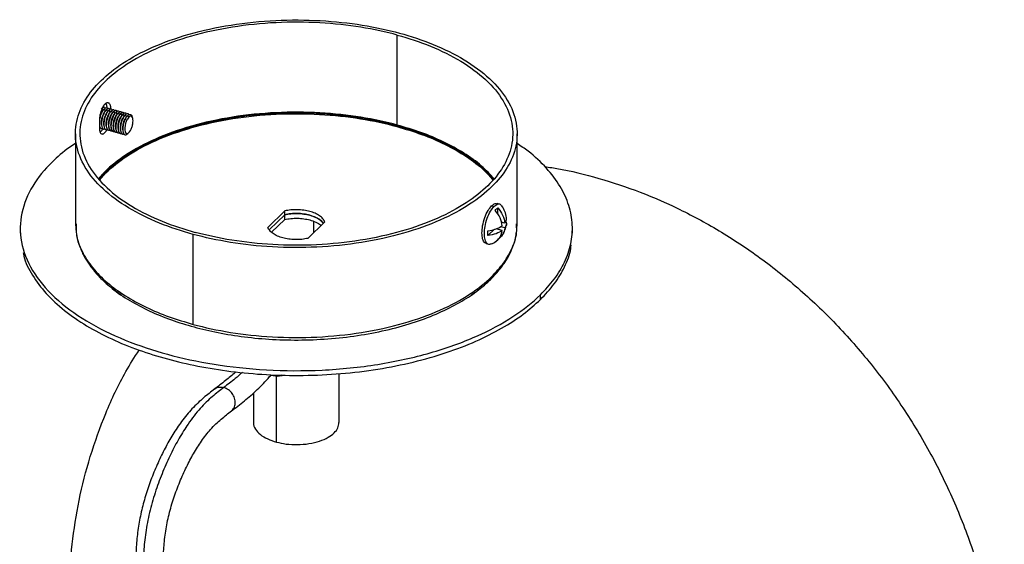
# Paper-space layout '_Trimétrica' of a CAD drawing. Header units: millimetres. Extents: x 267 to 449, y 4175 to 4385.
# Tile 2 of 2: x 271 to 449, y 4290 to 4385. Entities that reach past the tile are written whole.
import ezdxf

# ---------------------------------------------------------------- set-up
doc = ezdxf.new("R2010")
doc.units = ezdxf.units.MM

psp = doc.layouts.new('_Trimétrica')

# ---------------------------------------------------------------- linework, layer by layer
at = {"color": 7, "linetype": 'Continuous', "lineweight": 25}
for p, q in [((339.51, 4365.83), (339.51, 4382.11)), ((285.96, 4368.82), (285.84, 4368.7)), ((285.96, 4368.82), (286.19, 4368.5)), ((286.39, 4368.71), (286.19, 4368.5)), ((286.39, 4368.71), (286.61, 4368.39)), ((286.82, 4368.59), (286.61, 4368.39)), ((286.82, 4368.59), (287.04, 4368.27)), ((287.65, 4368.69), (286.94, 4368.88)), ((287.24, 4368.47), (287.04, 4368.27)), ((287.24, 4368.47), (287.47, 4368.16)), ((287.67, 4368.36), (287.47, 4368.16)), ((287.67, 4368.36), (287.9, 4368.04)), ((288.1, 4368.24), (287.9, 4368.04)), ((288.1, 4368.24), (288.33, 4367.92)), ((288.53, 4368.12), (288.33, 4367.92)), ((288.53, 4368.12), (288.76, 4367.81)), ((288.96, 4368.01), (288.76, 4367.81)), ((288.96, 4368.01), (289.18, 4367.69)), ((289.38, 4367.89), (289.18, 4367.69)), ((289.38, 4367.89), (289.61, 4367.57)), ((289.81, 4367.78), (289.61, 4367.57)), ((289.81, 4367.78), (290.04, 4367.46)), ((290.24, 4367.66), (290.04, 4367.46)), ((290.24, 4367.66), (290.47, 4367.34)), ((290.67, 4367.54), (290.47, 4367.34)), ((290.89, 4367.24), (290.67, 4367.54)), ((285.55, 4366.64), (285.55, 4365.35)), ((285.55, 4365.72), (285.56, 4365.69)), ((285.92, 4365.85), (285.99, 4365.58)), ((286.34, 4365.73), (286.41, 4365.46)), ((291.57, 4367.11), (291.47, 4367.39)), ((281.21, 4364.26), (281.21, 4347.97)), ((286.77, 4365.62), (286.84, 4365.34)), ((287.2, 4365.5), (287.27, 4365.23)), ((287.63, 4365.38), (287.7, 4365.11)), ((288.06, 4365.27), (288.13, 4364.99)), ((288.49, 4365.15), (288.56, 4364.88)), ((288.91, 4365.04), (288.98, 4364.76)), ((289.34, 4364.92), (289.41, 4364.65)), ((289.77, 4364.8), (289.84, 4364.53)), ((290.19, 4364.35), (290.42, 4364.56)), ((290.62, 4364.24), (290.84, 4364.43)), ((361.21, 4347.97), (361.21, 4364.26)), ((286.1, 4356.91), (285.4, 4356.11)), ((285.41, 4356.09), (286.54, 4357.39)), ((285.49, 4356), (286.6, 4357.26)), ((285.58, 4355.87), (286.72, 4357.17)), ((358.02, 4351.5), (357.57, 4351.62)), ((316.06, 4347.29), (319.12, 4350.28)), ((319.12, 4348.73), (319.12, 4350.28)), ((356.59, 4351.21), (357.03, 4351.09)), ((357.71, 4349.69), (357.71, 4350.83)), ((281.21, 4347.97), (281.37, 4346.35)), ((281.32, 4347.97), (281.34, 4347.36)), ((316.36, 4346.9), (319.12, 4349.59)), ((316.74, 4346.42), (319.12, 4348.73)), ((326.37, 4348.31), (323.31, 4345.32)), ((324.36, 4346.35), (324.36, 4348.4)), ((358.98, 4348.07), (358.32, 4348.25)), ((358.34, 4348.18), (358.39, 4348.23)), ((361.12, 4347.36), (361.1, 4347.97)), ((361.13, 4347.04), (361.21, 4347.97)), ((271.21, 4347.11), (271.21, 4346.26)), ((355.92, 4345.82), (357.11, 4346.97)), ((358.52, 4346.75), (357.43, 4347.05)), ((357.71, 4346.98), (357.71, 4347.17)), ((358.98, 4347.21), (358.18, 4347.43)), ((371.21, 4346.26), (371.21, 4347.11)), ((302.55, 4329.75), (302.55, 4346.04)), ((355.61, 4344.38), (356.05, 4344.26)), ((356.08, 4337.61), (356.33, 4337.82)), ((356.47, 4337.97), (356.33, 4337.82)), ((288.43, 4335.88), (289.49, 4335.07)), ((352.95, 4335.08), (353.57, 4335.54)), ((365.43, 4334.24), (365.43, 4335.09)), ((317.6, 4308.44), (317.6, 4320.48)), ((318.16, 4320.43), (319.2, 4320.54)), ((328.96, 4311.97), (328.96, 4320.83)), ((313.46, 4317.35), (313.46, 4311.97))]:
    psp.add_line(p, q, dxfattribs=at)
for start, end in [(7.447, 36.8974), (324.1303, 352.4389), (292.6396, 304.5034)]:
    psp.add_arc((354.81, 4348.48), 4.52, start, end, dxfattribs=at)
for points, knots in [([(302.55, 4346.04), (300.46, 4346.6), (298.4, 4347.29), (294.44, 4348.89), (292.56, 4349.82), (289.11, 4351.89), (287.55, 4353.04), (284.9, 4355.5), (283.81, 4356.81), (282.18, 4359.53), (281.64, 4360.93), (281.13, 4363.73), (281.16, 4365.13), (281.74, 4367.84), (282.28, 4369.16), (283.78, 4371.63), (284.74, 4372.8), (286.94, 4374.94), (288.26, 4376.01), (291.38, 4378.04), (293.18, 4379.02), (297.2, 4380.79), (299.43, 4381.59), (304.21, 4382.96), (306.76, 4383.52), (312.04, 4384.36), (314.76, 4384.64), (320.2, 4384.9), (322.92, 4384.88), (328.18, 4384.59), (330.73, 4384.31), (335.54, 4383.54), (337.8, 4383.04), (339.88, 4382.48)], [0, 0, 0, 0, 0.0625, 0.0625, 0.125, 0.125, 0.1875, 0.1875, 0.25, 0.25, 0.3125, 0.3125, 0.375, 0.375, 0.4375, 0.4375, 0.5, 0.5, 0.5625, 0.5625, 0.625, 0.625, 0.6875, 0.6875, 0.75, 0.75, 0.8125, 0.8125, 0.875, 0.875, 0.9375, 0.9375, 1, 1, 1, 1]), ([(339.51, 4382.11), (337.46, 4382.67), (335.25, 4383.15), (330.54, 4383.91), (328.04, 4384.18), (322.88, 4384.47), (320.22, 4384.49), (314.89, 4384.23), (312.22, 4383.96), (307.05, 4383.13), (304.55, 4382.58), (299.86, 4381.25), (297.68, 4380.46), (293.74, 4378.72), (291.98, 4377.77), (288.92, 4375.77), (287.62, 4374.73), (285.47, 4372.63), (284.53, 4371.49), (283.06, 4369.06), (282.53, 4367.77), (281.96, 4365.12), (281.93, 4363.74), (282.43, 4361), (282.96, 4359.62), (284.56, 4356.96), (285.63, 4355.67), (288.23, 4353.26), (289.75, 4352.14), (293.13, 4350.11), (294.98, 4349.2), (298.85, 4347.63), (300.88, 4346.96), (302.92, 4346.4)], [0, 0, 0, 0, 0.0625, 0.0625, 0.125, 0.125, 0.1875, 0.1875, 0.25, 0.25, 0.3125, 0.3125, 0.375, 0.375, 0.4375, 0.4375, 0.5, 0.5, 0.5625, 0.5625, 0.625, 0.625, 0.6875, 0.6875, 0.75, 0.75, 0.8125, 0.8125, 0.875, 0.875, 0.9375, 0.9375, 1, 1, 1, 1]), ([(339.88, 4382.48), (341.97, 4381.91), (344.03, 4381.23), (347.98, 4379.62), (349.87, 4378.69), (353.31, 4376.62), (354.87, 4375.48), (357.52, 4373.01), (358.61, 4371.7), (360.24, 4368.98), (360.78, 4367.58), (361.29, 4364.78), (361.26, 4363.38), (360.69, 4360.67), (360.15, 4359.36), (358.65, 4356.88), (357.69, 4355.72), (355.49, 4353.57), (354.16, 4352.5), (351.04, 4350.47), (349.25, 4349.5), (345.22, 4347.72), (343, 4346.92), (338.22, 4345.56), (335.67, 4344.99), (330.39, 4344.15), (327.67, 4343.88), (322.23, 4343.61), (319.51, 4343.63), (314.25, 4343.92), (311.7, 4344.2), (306.89, 4344.98), (304.63, 4345.47), (302.55, 4346.04)], [0, 0, 0, 0, 0.0625, 0.0625, 0.125, 0.125, 0.1875, 0.1875, 0.25, 0.25, 0.3125, 0.3125, 0.375, 0.375, 0.4375, 0.4375, 0.5, 0.5, 0.5625, 0.5625, 0.625, 0.625, 0.6875, 0.6875, 0.75, 0.75, 0.8125, 0.8125, 0.875, 0.875, 0.9375, 0.9375, 1, 1, 1, 1]), ([(339.51, 4382.11), (341.55, 4381.56), (343.57, 4380.89), (347.45, 4379.31), (349.3, 4378.41), (352.67, 4376.38), (354.2, 4375.25), (356.79, 4372.84), (357.86, 4371.55), (359.46, 4368.89), (359.99, 4367.51), (360.49, 4364.77), (360.46, 4363.4), (359.9, 4360.74), (359.37, 4359.45), (357.9, 4357.03), (356.96, 4355.89), (354.8, 4353.78), (353.5, 4352.74), (350.44, 4350.74), (348.68, 4349.79), (344.74, 4348.05), (342.56, 4347.27), (337.88, 4345.93), (335.38, 4345.38), (330.21, 4344.56), (327.54, 4344.28), (322.21, 4344.03), (319.54, 4344.04), (314.38, 4344.33), (311.89, 4344.61), (307.18, 4345.36), (304.96, 4345.85), (302.92, 4346.4)], [0, 0, 0, 0, 0.0625, 0.0625, 0.125, 0.125, 0.1875, 0.1875, 0.25, 0.25, 0.3125, 0.3125, 0.375, 0.375, 0.4375, 0.4375, 0.5, 0.5, 0.5625, 0.5625, 0.625, 0.625, 0.6875, 0.6875, 0.75, 0.75, 0.8125, 0.8125, 0.875, 0.875, 0.9375, 0.9375, 1, 1, 1, 1]), ([(286.54, 4369.61), (286.52, 4369.58), (286.48, 4369.54), (286.41, 4369.46), (286.34, 4369.37), (286.28, 4369.28), (286.21, 4369.17), (286.11, 4369.01), (285.98, 4368.73), (285.82, 4368.31), (285.7, 4367.87), (285.62, 4367.48), (285.58, 4367.17), (285.56, 4366.89), (285.55, 4366.72), (285.55, 4366.64)], [0, 0, 0, 0, 0.039989, 0.08099, 0.122955, 0.165824, 0.209527, 0.253982, 0.358032, 0.501325, 0.643941, 0.74811, 0.835495, 0.919628, 1, 1, 1, 1]), ([(287.65, 4368.69), (287.65, 4368.73), (287.65, 4368.81), (287.64, 4368.93), (287.63, 4369.04), (287.61, 4369.15), (287.59, 4369.26), (287.55, 4369.4), (287.47, 4369.6), (287.32, 4369.78), (287.14, 4369.86), (286.97, 4369.86), (286.82, 4369.81), (286.68, 4369.73), (286.59, 4369.65), (286.54, 4369.61)], [0, 0, 0, 0, 0.0399808, 0.0809767, 0.1229393, 0.1658095, 0.2095172, 0.253982, 0.3579378, 0.5013246, 0.6438494, 0.74811, 0.8354813, 0.9196144, 1, 1, 1, 1]), ([(286.94, 4368.88), (286.93, 4369.13), (286.92, 4369.49), (286.78, 4369.67), (286.74, 4369.73)], [0, 0, 0, 0, 0.691537, 1, 1, 1, 1]), ([(286.39, 4368.71), (286.28, 4368.58), (286.05, 4368.3), (285.74, 4367.64), (285.63, 4367.16), (285.58, 4366.92)], [0, 0, 0, 0, 0.323006, 0.672625, 1, 1, 1, 1]), ([(286.19, 4368.5), (286.09, 4368.39), (285.9, 4368.16), (285.7, 4367.75), (285.63, 4367.5), (285.62, 4367.45)], [0, 0, 0, 0, 0.432006, 0.899605, 1, 1, 1, 1]), ([(286.61, 4368.39), (286.52, 4368.28), (286.33, 4368.05), (286.07, 4367.48), (285.91, 4366.86), (285.85, 4366.27), (285.89, 4365.99), (285.92, 4365.85)], [0, 0, 0, 0, 0.194641, 0.40532, 0.615998, 0.810639, 1, 1, 1, 1]), ([(286.82, 4368.59), (286.7, 4368.46), (286.47, 4368.19), (286.17, 4367.51), (285.97, 4366.77), (285.91, 4366.08), (285.97, 4365.51), (286.17, 4365.16), (286.4, 4365.06), (286.54, 4365.16), (286.57, 4365.18)], [0, 0, 0, 0, 0.132249, 0.275395, 0.418541, 0.55079, 0.68304, 0.826186, 0.969331, 1, 1, 1, 1]), ([(286.59, 4368.94), (286.59, 4368.95), (286.52, 4369.07), (286.3, 4369.07), (286.07, 4368.9), (285.96, 4368.82)], [0, 0, 0, 0, 0.022209, 0.530448, 1, 1, 1, 1]), ([(287.04, 4368.27), (286.95, 4368.16), (286.75, 4367.93), (286.5, 4367.36), (286.33, 4366.74), (286.27, 4366.15), (286.32, 4365.87), (286.35, 4365.73)], [0, 0, 0, 0, 0.194641, 0.40532, 0.615998, 0.810639, 1, 1, 1, 1]), ([(287.24, 4368.47), (287.13, 4368.34), (286.9, 4368.07), (286.6, 4367.4), (286.4, 4366.65), (286.34, 4365.96), (286.4, 4365.39), (286.6, 4365.05), (286.82, 4364.94), (286.96, 4365.04), (286.98, 4365.05)], [0, 0, 0, 0, 0.1329969, 0.2769518, 0.4209066, 0.5539035, 0.6869005, 0.8308553, 0.9748101, 1, 1, 1, 1]), ([(287.02, 4368.83), (287.02, 4368.83), (286.95, 4368.96), (286.72, 4368.96), (286.5, 4368.79), (286.39, 4368.71)], [0, 0, 0, 0, 0.0222088, 0.5304481, 1, 1, 1, 1]), ([(339.51, 4365.83), (337.46, 4366.38), (335.25, 4366.86), (330.54, 4367.62), (328.04, 4367.9), (322.88, 4368.19), (320.22, 4368.2), (314.89, 4367.94), (312.22, 4367.67), (307.05, 4366.85), (304.55, 4366.3), (299.86, 4364.96), (297.68, 4364.17), (293.74, 4362.43), (291.98, 4361.48), (288.92, 4359.49), (287.62, 4358.44), (286.54, 4357.39)], [0, 0, 0, 0, 0.125, 0.125, 0.25, 0.25, 0.375, 0.375, 0.5, 0.5, 0.625, 0.625, 0.75, 0.75, 0.875, 0.875, 1, 1, 1, 1]), ([(356.94, 4356.03), (356.85, 4356.15), (356.13, 4357.13), (354.15, 4358.81), (351.07, 4360.99), (347.49, 4362.86), (343.63, 4364.44), (339.52, 4365.72), (335.15, 4366.74), (330.45, 4367.5), (325.42, 4367.95), (320.18, 4368.06), (314.86, 4367.81), (309.61, 4367.17), (304.59, 4366.17), (299.91, 4364.84), (295.71, 4363.22), (292.07, 4361.38), (288.98, 4359.4), (287.38, 4357.96), (286.6, 4357.26)], [0, 0, 0, 0, 0.008596, 0.06962, 0.129519, 0.187804, 0.244068, 0.297995, 0.351922, 0.408187, 0.466472, 0.52637, 0.587395, 0.648998, 0.710601, 0.771625, 0.831523, 0.889808, 0.946073, 1, 1, 1, 1]), ([(287.47, 4368.16), (287.38, 4368.04), (287.18, 4367.81), (286.93, 4367.25), (286.76, 4366.63), (286.7, 4366.03), (286.75, 4365.75), (286.78, 4365.61)], [0, 0, 0, 0, 0.1946414, 0.4053197, 0.6159979, 0.8106393, 1, 1, 1, 1]), ([(286.72, 4357.17), (287.79, 4358.22), (289.09, 4359.26), (292.13, 4361.24), (293.88, 4362.19), (297.8, 4363.92), (299.97, 4364.7), (304.63, 4366.03), (307.12, 4366.58), (312.27, 4367.4), (314.92, 4367.67), (320.22, 4367.93), (322.87, 4367.91), (328.01, 4367.62), (330.49, 4367.35), (335.18, 4366.6), (337.38, 4366.12), (339.41, 4365.56)], [0, 0, 0, 0, 0.125, 0.125, 0.25, 0.25, 0.375, 0.375, 0.5, 0.5, 0.625, 0.625, 0.75, 0.75, 0.875, 0.875, 1, 1, 1, 1]), ([(287.67, 4368.36), (287.56, 4368.23), (287.33, 4367.95), (287.03, 4367.28), (286.83, 4366.54), (286.76, 4365.84), (286.83, 4365.27), (287.03, 4364.93), (287.25, 4364.83), (287.4, 4364.93), (287.42, 4364.94)], [0, 0, 0, 0, 0.132249, 0.275395, 0.418541, 0.55079, 0.68304, 0.826186, 0.969331, 1, 1, 1, 1]), ([(287.45, 4368.71), (287.45, 4368.71), (287.38, 4368.84), (287.15, 4368.84), (286.92, 4368.67), (286.82, 4368.59)], [0, 0, 0, 0, 0.022209, 0.530448, 1, 1, 1, 1]), ([(287.9, 4368.04), (287.81, 4367.93), (287.61, 4367.7), (287.36, 4367.13), (287.19, 4366.51), (287.13, 4365.92), (287.18, 4365.64), (287.2, 4365.5)], [0, 0, 0, 0, 0.194641, 0.40532, 0.615998, 0.810639, 1, 1, 1, 1]), ([(288.1, 4368.24), (287.99, 4368.11), (287.76, 4367.84), (287.46, 4367.16), (287.26, 4366.42), (287.19, 4365.73), (287.26, 4365.16), (287.46, 4364.81), (287.68, 4364.71), (287.82, 4364.81), (287.85, 4364.83)], [0, 0, 0, 0, 0.132249, 0.275395, 0.418541, 0.55079, 0.68304, 0.826186, 0.969331, 1, 1, 1, 1]), ([(287.88, 4368.59), (287.88, 4368.6), (287.81, 4368.73), (287.58, 4368.72), (287.35, 4368.55), (287.24, 4368.47)], [0, 0, 0, 0, 0.022209, 0.530448, 1, 1, 1, 1]), ([(288.33, 4367.92), (288.23, 4367.81), (288.04, 4367.58), (287.78, 4367.01), (287.62, 4366.39), (287.56, 4365.8), (287.61, 4365.52), (287.63, 4365.38)], [0, 0, 0, 0, 0.194641, 0.40532, 0.615998, 0.810639, 1, 1, 1, 1]), ([(288.53, 4368.12), (288.42, 4367.99), (288.19, 4367.72), (287.88, 4367.05), (287.69, 4366.3), (287.62, 4365.61), (287.69, 4365.04), (287.89, 4364.7), (288.11, 4364.59), (288.25, 4364.69), (288.28, 4364.71)], [0, 0, 0, 0, 0.132249, 0.275395, 0.418541, 0.55079, 0.68304, 0.826186, 0.969331, 1, 1, 1, 1]), ([(288.31, 4368.48), (288.3, 4368.48), (288.24, 4368.61), (288.01, 4368.61), (287.78, 4368.44), (287.67, 4368.36)], [0, 0, 0, 0, 0.022209, 0.530448, 1, 1, 1, 1]), ([(288.76, 4367.81), (288.66, 4367.7), (288.47, 4367.47), (288.21, 4366.9), (288.05, 4366.28), (287.99, 4365.69), (288.04, 4365.4), (288.06, 4365.26)], [0, 0, 0, 0, 0.1946414, 0.4053197, 0.6159979, 0.8106393, 1, 1, 1, 1]), ([(288.96, 4368.01), (288.85, 4367.88), (288.61, 4367.6), (288.31, 4366.93), (288.11, 4366.19), (288.05, 4365.49), (288.11, 4364.92), (288.31, 4364.58), (288.54, 4364.48), (288.68, 4364.58), (288.71, 4364.59)], [0, 0, 0, 0, 0.132249, 0.275395, 0.418541, 0.55079, 0.68304, 0.826186, 0.969331, 1, 1, 1, 1]), ([(288.74, 4368.36), (288.73, 4368.37), (288.67, 4368.49), (288.44, 4368.49), (288.21, 4368.32), (288.1, 4368.24)], [0, 0, 0, 0, 0.022209, 0.530448, 1, 1, 1, 1]), ([(289.18, 4367.69), (289.09, 4367.58), (288.89, 4367.35), (288.64, 4366.78), (288.48, 4366.16), (288.41, 4365.57), (288.46, 4365.29), (288.49, 4365.15)], [0, 0, 0, 0, 0.194641, 0.40532, 0.615998, 0.810639, 1, 1, 1, 1]), ([(289.38, 4367.89), (289.27, 4367.76), (289.04, 4367.49), (288.74, 4366.82), (288.54, 4366.07), (288.48, 4365.38), (288.54, 4364.81), (288.74, 4364.46), (288.96, 4364.36), (289.11, 4364.46), (289.13, 4364.48)], [0, 0, 0, 0, 0.132249, 0.275395, 0.418541, 0.55079, 0.68304, 0.826186, 0.969331, 1, 1, 1, 1]), ([(289.16, 4368.24), (289.16, 4368.25), (289.09, 4368.38), (288.86, 4368.37), (288.64, 4368.21), (288.53, 4368.12)], [0, 0, 0, 0, 0.022209, 0.530448, 1, 1, 1, 1]), ([(289.61, 4367.57), (289.52, 4367.46), (289.32, 4367.23), (289.07, 4366.67), (288.9, 4366.04), (288.84, 4365.45), (288.89, 4365.17), (288.92, 4365.03)], [0, 0, 0, 0, 0.1946414, 0.4053197, 0.6159979, 0.8106393, 1, 1, 1, 1]), ([(289.81, 4367.78), (289.7, 4367.64), (289.47, 4367.37), (289.17, 4366.7), (288.97, 4365.96), (288.91, 4365.26), (288.97, 4364.69), (289.17, 4364.35), (289.39, 4364.25), (289.54, 4364.34), (289.56, 4364.36)], [0, 0, 0, 0, 0.132249, 0.275395, 0.418541, 0.55079, 0.68304, 0.826186, 0.969331, 1, 1, 1, 1]), ([(289.59, 4368.13), (289.59, 4368.13), (289.52, 4368.26), (289.29, 4368.26), (289.07, 4368.09), (288.96, 4368.01)], [0, 0, 0, 0, 0.022209, 0.530448, 1, 1, 1, 1]), ([(290.24, 4367.66), (290.13, 4367.53), (289.9, 4367.25), (289.6, 4366.58), (289.4, 4365.84), (289.33, 4365.15), (289.4, 4364.57), (289.6, 4364.23), (289.82, 4364.13), (289.97, 4364.23), (289.99, 4364.25)], [0, 0, 0, 0, 0.132249, 0.275395, 0.418541, 0.55079, 0.68304, 0.826186, 0.969331, 1, 1, 1, 1]), ([(290.02, 4368.01), (290.02, 4368.02), (289.95, 4368.14), (289.72, 4368.14), (289.49, 4367.97), (289.38, 4367.89)], [0, 0, 0, 0, 0.022209, 0.530448, 1, 1, 1, 1]), ([(290.67, 4367.54), (290.57, 4367.44), (290.45, 4367.3), (290.23, 4366.92), (290.13, 4366.7), (289.96, 4366.21), (289.89, 4365.95), (289.8, 4365.47), (289.78, 4365.24), (289.78, 4364.86), (289.8, 4364.67), (289.89, 4364.35), (289.96, 4364.23), (290.13, 4364.08), (290.23, 4364.05), (290.45, 4364.11), (290.57, 4364.18), (290.67, 4364.29)], [0, 0, 0, 0, 0.125, 0.125, 0.25, 0.25, 0.375, 0.375, 0.5, 0.5, 0.625, 0.625, 0.75, 0.75, 0.875, 0.875, 1, 1, 1, 1]), ([(290.45, 4367.89), (290.45, 4367.9), (290.38, 4368.03), (290.15, 4368.02), (289.92, 4367.86), (289.81, 4367.78)], [0, 0, 0, 0, 0.022209, 0.530448, 1, 1, 1, 1]), ([(290.88, 4367.78), (290.87, 4367.78), (290.81, 4367.91), (290.58, 4367.91), (290.35, 4367.74), (290.24, 4367.66)], [0, 0, 0, 0, 0.0222088, 0.5304481, 1, 1, 1, 1]), ([(290.67, 4367.54), (290.78, 4367.63), (291.01, 4367.8), (291.31, 4367.74), (291.41, 4367.49), (291.46, 4367.37)], [0, 0, 0, 0, 0.333192, 0.693837, 1, 1, 1, 1]), ([(290.04, 4367.46), (289.95, 4367.35), (289.75, 4367.12), (289.5, 4366.55), (289.33, 4365.93), (289.27, 4365.34), (289.32, 4365.05), (289.34, 4364.92)], [0, 0, 0, 0, 0.194641, 0.40532, 0.615998, 0.810639, 1, 1, 1, 1]), ([(290.47, 4367.34), (290.37, 4367.23), (290.18, 4367), (289.92, 4366.43), (289.76, 4365.81), (289.7, 4365.22), (289.75, 4364.94), (289.77, 4364.8)], [0, 0, 0, 0, 0.194641, 0.40532, 0.615998, 0.810639, 1, 1, 1, 1]), ([(290.89, 4367.24), (290.8, 4367.15), (290.7, 4367.03), (290.52, 4366.71), (290.43, 4366.52), (290.28, 4366.11), (290.23, 4365.89), (290.15, 4365.48), (290.14, 4365.28), (290.14, 4364.96), (290.15, 4364.8), (290.23, 4364.53), (290.28, 4364.42), (290.43, 4364.3), (290.52, 4364.28), (290.7, 4364.32), (290.8, 4364.39), (290.89, 4364.47)], [0, 0, 0, 0, 0.125, 0.125, 0.25, 0.25, 0.375, 0.375, 0.5, 0.5, 0.625, 0.625, 0.75, 0.75, 0.875, 0.875, 1, 1, 1, 1]), ([(290.89, 4364.47), (290.98, 4364.56), (291.07, 4364.68), (291.26, 4365), (291.35, 4365.19), (291.49, 4365.6), (291.55, 4365.82), (291.62, 4366.23), (291.64, 4366.43), (291.64, 4366.75), (291.62, 4366.91), (291.55, 4367.18), (291.49, 4367.29), (291.35, 4367.41), (291.26, 4367.43), (291.07, 4367.39), (290.98, 4367.32), (290.89, 4367.24)], [0, 0, 0, 0, 0.125, 0.125, 0.25, 0.25, 0.375, 0.375, 0.5, 0.5, 0.625, 0.625, 0.75, 0.75, 0.875, 0.875, 1, 1, 1, 1]), ([(357.02, 4356.13), (356.31, 4356.9), (354.8, 4358.54), (351.67, 4360.78), (347.96, 4362.81), (343.91, 4364.52), (340.95, 4365.4), (339.51, 4365.83)], [0, 0, 0, 0, 0.190308, 0.402885, 0.609731, 0.809196, 1, 1, 1, 1]), ([(285.55, 4365.38), (285.58, 4365.37), (285.62, 4365.34), (285.68, 4365.39), (285.71, 4365.41)], [0, 0, 0, 0, 0.560481, 1, 1, 1, 1]), ([(285.55, 4365.35), (285.55, 4365.31), (285.55, 4365.23), (285.56, 4365.11), (285.57, 4365), (285.58, 4364.89), (285.6, 4364.78), (285.63, 4364.64), (285.7, 4364.45), (285.82, 4364.28), (285.98, 4364.2), (286.14, 4364.21), (286.28, 4364.26), (286.41, 4364.34), (286.5, 4364.42), (286.54, 4364.46)], [0, 0, 0, 0, 0.039981, 0.080977, 0.122939, 0.16581, 0.209517, 0.253982, 0.357938, 0.501325, 0.643849, 0.74811, 0.835481, 0.919614, 1, 1, 1, 1]), ([(285.56, 4365.7), (285.56, 4365.69), (285.58, 4365.49), (285.75, 4365.29), (285.97, 4365.18), (286.11, 4365.28), (286.14, 4365.29)], [0, 0, 0, 0, 0.017294, 0.461104, 0.904915, 1, 1, 1, 1]), ([(285.69, 4364.56), (285.74, 4364.59), (285.92, 4364.68), (286.1, 4364.98), (286.24, 4365.19)], [0, 0, 0, 0, 0.274944, 1, 1, 1, 1]), ([(286.54, 4364.46), (286.69, 4364.61), (286.85, 4364.77), (286.97, 4365.04), (286.98, 4365.05)], [0, 0, 0, 0, 0.949502, 1, 1, 1, 1]), ([(339.41, 4365.56), (340.94, 4365.11), (344.06, 4364.18), (348.31, 4362.34), (352.14, 4360.14), (355.05, 4357.96), (356.32, 4356.45), (356.8, 4355.88)], [0, 0, 0, 0, 0.2022377, 0.4141165, 0.6340728, 0.8600776, 1, 1, 1, 1]), ([(281.21, 4362.5), (280.84, 4362.26), (279.2, 4361.22), (277.96, 4360.04), (276.99, 4359.13)], [0, 0, 0, 0, 0.225814, 1, 1, 1, 1]), ([(365.43, 4335.09), (366.31, 4336.03), (368.1, 4337.93), (369.93, 4341.04), (371.07, 4344.34), (371.35, 4347.79), (370.71, 4351.29), (369.14, 4354.75), (366.63, 4358.04), (363.96, 4360.64), (361.89, 4362.02), (361.21, 4362.47)], [0, 0, 0, 0, 0.1071613, 0.2189672, 0.3347886, 0.4538156, 0.5750799, 0.6974947, 0.8199094, 0.9411737, 1, 1, 1, 1]), ([(276.99, 4359.13), (275.62, 4357.79), (274.42, 4356.33), (272.55, 4353.24), (271.87, 4351.6), (271.15, 4348.21), (271.11, 4346.46), (271.75, 4342.96), (272.42, 4341.2), (274.46, 4337.81), (275.83, 4336.16), (279.14, 4333.09), (281.09, 4331.66), (285.39, 4329.07), (287.75, 4327.91), (292.69, 4325.9), (295.27, 4325.05), (300.48, 4323.63), (303.31, 4323.01), (309.32, 4322.05), (312.5, 4321.7), (319.08, 4321.33), (322.48, 4321.31), (329.28, 4321.64), (332.68, 4321.98), (339.28, 4323.04), (342.47, 4323.74), (348.44, 4325.44), (351.23, 4326.45), (356.25, 4328.66), (358.5, 4329.88), (362.4, 4332.42), (364.06, 4333.75), (365.43, 4335.09)], [0, 0, 0, 0, 0.0625, 0.0625, 0.125, 0.125, 0.1875, 0.1875, 0.25, 0.25, 0.3125, 0.3125, 0.375, 0.375, 0.4375, 0.4375, 0.5, 0.5, 0.5625, 0.5625, 0.625, 0.625, 0.6875, 0.6875, 0.75, 0.75, 0.8125, 0.8125, 0.875, 0.875, 0.9375, 0.9375, 1, 1, 1, 1]), ([(366.23, 4358.28), (366.64, 4358.23), (369.6, 4357.89), (372.54, 4357.11), (375.06, 4356.43)], [0, 0, 0, 0, 0.140176, 1, 1, 1, 1]), ([(375.06, 4356.43), (380.01, 4355.09), (385.1, 4353.23), (392.72, 4349.57), (395.26, 4348.21), (400.3, 4345.2), (402.8, 4343.55), (407.72, 4339.97), (410.13, 4338.03), (414.84, 4333.9), (417.13, 4331.7), (421.54, 4327.06), (423.67, 4324.61), (427.7, 4319.51), (429.62, 4316.86), (433.21, 4311.38), (434.89, 4308.56), (437.97, 4302.8), (439.39, 4299.85), (441.93, 4293.89), (443.06, 4290.88), (445.04, 4284.82), (445.88, 4281.78), (447.28, 4275.72), (447.84, 4272.71), (448.69, 4266.75), (448.98, 4263.8), (449.45, 4255.11), (449.25, 4249.53), (448.64, 4244.27)], [0, 0, 0, 0, 0.125, 0.125, 0.1875, 0.1875, 0.25, 0.25, 0.3125, 0.3125, 0.375, 0.375, 0.4375, 0.4375, 0.5, 0.5, 0.5625, 0.5625, 0.625, 0.625, 0.6875, 0.6875, 0.75, 0.75, 0.8125, 0.8125, 0.875, 0.875, 1, 1, 1, 1]), ([(356.59, 4351.21), (356.81, 4351.4), (357.17, 4351.7), (357.45, 4351.59), (357.55, 4351.54)], [0, 0, 0, 0, 0.631806, 1, 1, 1, 1]), ([(357.03, 4351.09), (357.25, 4351.26), (357.7, 4351.6), (358.19, 4351.56), (358.34, 4351.23), (358.38, 4351.16)], [0, 0, 0, 0, 0.418941, 0.872399, 1, 1, 1, 1]), ([(323.66, 4350.19), (323.33, 4350.28), (322.96, 4350.36), (322.2, 4350.46), (321.81, 4350.49), (321.01, 4350.51), (320.61, 4350.49), (319.84, 4350.42), (319.46, 4350.36), (319.12, 4350.28)], [0, 0, 0, 0, 0.25, 0.25, 0.5, 0.5, 0.75, 0.75, 1, 1, 1, 1]), ([(319.12, 4349.59), (319.46, 4349.67), (319.84, 4349.73), (320.61, 4349.81), (321.01, 4349.82), (321.81, 4349.81), (322.2, 4349.78), (322.96, 4349.67), (323.33, 4349.6), (323.66, 4349.5)], [0, 0, 0, 0, 0.25, 0.25, 0.5, 0.5, 0.75, 0.75, 1, 1, 1, 1]), ([(323.66, 4349.5), (323.33, 4349.6), (322.96, 4349.67), (322.2, 4349.78), (321.81, 4349.81), (321.01, 4349.82), (320.61, 4349.81), (319.84, 4349.73), (319.46, 4349.67), (319.12, 4349.59)], [0, 0, 0, 0, 0.25, 0.25, 0.5, 0.5, 0.75, 0.75, 1, 1, 1, 1]), ([(326.37, 4348.31), (326.3, 4348.5), (326.18, 4348.69), (325.87, 4349.06), (325.67, 4349.24), (325.2, 4349.57), (324.92, 4349.72), (324.32, 4349.99), (324, 4350.1), (323.66, 4350.19)], [0, 0, 0, 0, 0.25, 0.25, 0.5, 0.5, 0.75, 0.75, 1, 1, 1, 1]), ([(355.63, 4344.45), (355.53, 4344.46), (355.23, 4344.49), (354.93, 4345.15), (354.8, 4346.24), (354.93, 4347.62), (355.32, 4349.09), (355.91, 4350.41), (356.37, 4350.95), (356.59, 4351.21)], [0, 0, 0, 0, 0.074054, 0.234484, 0.382703, 0.530921, 0.691351, 0.851782, 1, 1, 1, 1]), ([(356.53, 4344.35), (356.48, 4344.32), (356.2, 4344.13), (355.76, 4344.33), (355.37, 4345), (355.24, 4346.13), (355.37, 4347.5), (355.76, 4348.97), (356.35, 4350.29), (356.81, 4350.83), (357.03, 4351.09)], [0, 0, 0, 0, 0.029495, 0.172814, 0.316133, 0.448543, 0.580952, 0.724271, 0.86759, 1, 1, 1, 1]), ([(358.52, 4347.61), (358.47, 4348.08), (358.33, 4348.57), (357.89, 4349.52), (357.59, 4349.98), (357.24, 4350.38)], [0, 0, 0, 0, 0.5, 0.5, 1, 1, 1, 1]), ([(357.71, 4350.83), (358.05, 4350.44), (358.35, 4349.98), (358.79, 4349.03), (358.93, 4348.53), (358.98, 4348.07)], [0, 0, 0, 0, 0.5, 0.5, 1, 1, 1, 1]), ([(319.12, 4348.73), (319.46, 4348.81), (319.84, 4348.87), (320.61, 4348.95), (321.01, 4348.97), (321.81, 4348.95), (322.2, 4348.92), (322.96, 4348.81), (323.33, 4348.74), (323.66, 4348.65)], [0, 0, 0, 0, 0.25, 0.25, 0.5, 0.5, 0.75, 0.75, 1, 1, 1, 1]), ([(323.66, 4349.5), (324.03, 4349.38), (324.77, 4349.14), (325.66, 4348.64), (325.93, 4348.21), (326.06, 4348.01)], [0, 0, 0, 0, 0.335655, 0.679785, 1, 1, 1, 1]), ([(326.1, 4348.05), (326.06, 4348.12), (325.89, 4348.41), (325.16, 4348.97), (324.23, 4349.3), (323.66, 4349.5)], [0, 0, 0, 0, 0.113325, 0.462433, 1, 1, 1, 1]), ([(323.66, 4348.65), (324.02, 4348.53), (324.76, 4348.28), (325.47, 4347.92), (325.66, 4347.67), (325.68, 4347.64)], [0, 0, 0, 0, 0.454885, 0.921256, 1, 1, 1, 1]), ([(358.98, 4348.07), (359.19, 4348.37), (359.41, 4348.71), (359.27, 4349.04), (359.26, 4349.07)], [0, 0, 0, 0, 0.915729, 1, 1, 1, 1]), ([(359.13, 4348.49), (359.21, 4348.3), (359.4, 4347.87), (359.13, 4347.45), (358.98, 4347.21)], [0, 0, 0, 0, 0.438787, 1, 1, 1, 1]), ([(281.34, 4347.36), (281.34, 4346.94), (281.33, 4345.46), (282.29, 4342.96), (284.16, 4340), (286.85, 4337.29), (290.13, 4334.9), (293.92, 4332.83), (298.05, 4331.08), (301.07, 4330.19), (302.55, 4329.75)], [0, 0, 0, 0, 0.057915, 0.203673, 0.350051, 0.48709, 0.62175, 0.752779, 0.879133, 1, 1, 1, 1]), ([(318.76, 4345.41), (318.43, 4345.5), (318.1, 4345.61), (317.5, 4345.87), (317.23, 4346.02), (316.76, 4346.36), (316.56, 4346.53), (316.24, 4346.91), (316.13, 4347.1), (316.06, 4347.29)], [0, 0, 0, 0, 0.25, 0.25, 0.5, 0.5, 0.75, 0.75, 1, 1, 1, 1]), ([(355.92, 4346.67), (356.43, 4346.74), (356.94, 4346.86), (357.83, 4347.18), (358.22, 4347.39), (358.52, 4347.61)], [0, 0, 0, 0, 0.5, 0.5, 1, 1, 1, 1]), ([(358.52, 4346.75), (358.22, 4346.53), (357.83, 4346.32), (356.94, 4346), (356.43, 4345.88), (355.92, 4345.82)], [0, 0, 0, 0, 0.5, 0.5, 1, 1, 1, 1]), ([(356.46, 4337.95), (357.06, 4338.58), (358.22, 4339.8), (359.48, 4341.68), (360.46, 4343.71), (360.99, 4345.3), (361.07, 4346.32), (361.08, 4346.5)], [0, 0, 0, 0, 0.239204, 0.463399, 0.669677, 0.940282, 1, 1, 1, 1]), ([(356.59, 4338.36), (357.37, 4339.2), (358.98, 4340.92), (360.45, 4343.74), (361.2, 4345.92), (361.13, 4347.15), (361.12, 4347.36)], [0, 0, 0, 0, 0.2971, 0.608364, 0.931494, 1, 1, 1, 1]), ([(357.24, 4344.68), (357.59, 4344.89), (357.89, 4345.19), (358.33, 4345.9), (358.47, 4346.32), (358.52, 4346.75)], [0, 0, 0, 0, 0.5, 0.5, 1, 1, 1, 1]), ([(358.98, 4347.21), (358.93, 4346.77), (358.79, 4346.36), (358.35, 4345.64), (358.05, 4345.35), (357.71, 4345.14)], [0, 0, 0, 0, 0.5, 0.5, 1, 1, 1, 1]), ([(281.4, 4346.03), (281.41, 4345.95), (281.48, 4345.17), (281.96, 4343.78), (282.76, 4342.02), (283.82, 4340.36), (285.19, 4338.69), (286.72, 4337.15), (287.95, 4336.23), (288.43, 4335.88)], [0, 0, 0, 0, 0.022645, 0.206799, 0.380336, 0.524262, 0.691348, 0.880552, 1, 1, 1, 1]), ([(323.31, 4345.32), (322.96, 4345.24), (322.59, 4345.18), (321.81, 4345.1), (321.41, 4345.09), (320.62, 4345.1), (320.22, 4345.14), (319.46, 4345.24), (319.1, 4345.32), (318.76, 4345.41)], [0, 0, 0, 0, 0.25, 0.25, 0.5, 0.5, 0.75, 0.75, 1, 1, 1, 1]), ([(271.75, 4342.73), (271.79, 4342.52), (272.02, 4341.13), (273.35, 4338.63), (275.76, 4335.32), (279.09, 4332.24), (283.09, 4329.48), (287.64, 4327.08), (292.58, 4325.06), (297.82, 4323.43), (303.41, 4322.12), (309.42, 4321.16), (315.84, 4320.58), (322.53, 4320.43), (329.32, 4320.76), (336.03, 4321.57), (342.45, 4322.85), (348.42, 4324.56), (353.79, 4326.62), (358.44, 4328.97), (362.39, 4331.5), (364.43, 4333.34), (365.43, 4334.24)], [0, 0, 0, 0, 0.009776, 0.064504, 0.119233, 0.173447, 0.226661, 0.278442, 0.328427, 0.376336, 0.424245, 0.474231, 0.526011, 0.579225, 0.63344, 0.688168, 0.742897, 0.797111, 0.850325, 0.902105, 0.952091, 1, 1, 1, 1]), ([(365.43, 4334.24), (366.31, 4335.17), (368.11, 4337.08), (369.89, 4340.18), (370.87, 4342.55), (370.95, 4343.87), (370.97, 4344.07)], [0, 0, 0, 0, 0.301192, 0.615439, 0.940972, 1, 1, 1, 1]), ([(302.55, 4329.75), (304.63, 4329.18), (306.89, 4328.69), (311.7, 4327.92), (314.25, 4327.64), (319.51, 4327.34), (322.23, 4327.33), (327.67, 4327.59), (330.39, 4327.87), (335.67, 4328.71), (338.22, 4329.27), (343, 4330.63), (345.22, 4331.44), (349.25, 4333.21), (351.04, 4334.18), (354.16, 4336.22), (355.49, 4337.28), (356.59, 4338.36)], [0, 0, 0, 0, 0.125, 0.125, 0.25, 0.25, 0.375, 0.375, 0.5, 0.5, 0.625, 0.625, 0.75, 0.75, 0.875, 0.875, 1, 1, 1, 1]), ([(353.57, 4335.54), (354.01, 4335.85), (355.07, 4336.62), (355.95, 4337.46), (356.47, 4337.96)], [0, 0, 0, 0, 0.408891, 1, 1, 1, 1]), ([(356.59, 4338.36), (356.58, 4338.23), (356.57, 4338.08), (356.48, 4337.98), (356.47, 4337.97)], [0, 0, 0, 0, 0.847534, 1, 1, 1, 1]), ([(287.56, 4336.55), (287.66, 4336.45), (288.62, 4335.55), (290.98, 4334.05), (294.54, 4332.13), (298.48, 4330.54), (302.64, 4329.23), (307.07, 4328.2), (311.84, 4327.43), (316.94, 4326.97), (322.26, 4326.86), (327.65, 4327.12), (332.98, 4327.76), (338.08, 4328.78), (342.82, 4330.13), (347.09, 4331.77), (350.75, 4333.64), (353.1, 4335.07), (354.06, 4335.9), (354.17, 4335.99)], [0, 0, 0, 0, 0.008279, 0.075509, 0.140928, 0.20408, 0.264608, 0.325136, 0.388287, 0.453706, 0.520937, 0.58943, 0.658574, 0.727717, 0.796211, 0.863441, 0.928861, 0.992012, 1, 1, 1, 1]), ([(280.6, 4289.94), (280.98, 4292.6), (281.75, 4298.01), (283.81, 4305.95), (286.64, 4313.76), (289.61, 4320.21), (291.91, 4323.81), (292.73, 4325.09)], [0, 0, 0, 0, 0.208809, 0.424647, 0.646897, 0.874789, 1, 1, 1, 1]), ([(310.25, 4321.16), (310.23, 4321.13), (309.61, 4320.52), (308.3, 4319.5), (307.04, 4318.52), (306.35, 4317.99)], [0, 0, 0, 0, 0.020865, 0.47213, 1, 1, 1, 1]), ([(311.46, 4321.05), (311.02, 4320.67), (309.89, 4319.69), (308.77, 4318.85), (308.08, 4318.33)], [0, 0, 0, 0, 0.385898, 1, 1, 1, 1]), ([(309.4, 4314.03), (310.21, 4314.64), (311.79, 4315.85), (314.12, 4317.84), (315.74, 4319.53), (316.58, 4320.52), (316.68, 4320.64)], [0, 0, 0, 0, 0.3283131, 0.6482785, 0.9574491, 1, 1, 1, 1]), ([(316.63, 4320.57), (317.17, 4320.45), (317.9, 4320.28), (318.47, 4320.53), (318.62, 4320.6)], [0, 0, 0, 0, 0.748929, 1, 1, 1, 1]), ([(306.41, 4318.03), (305.75, 4317.52), (304.38, 4316.47), (302.38, 4314.61), (300.5, 4312.33), (298.87, 4309.9), (297.44, 4307.38), (296.15, 4304.74), (294.99, 4301.97), (293.99, 4299.1), (293.17, 4296.15), (292.6, 4293.16), (292.24, 4290.17), (292.1, 4287.21), (292.15, 4284.35), (292.35, 4281.73), (292.65, 4279.49), (292.99, 4277.59), (293.38, 4275.83), (293.85, 4273.94), (294.46, 4271.78), (295.13, 4269.44), (295.71, 4267.1), (296.11, 4265), (296.39, 4263.19), (296.61, 4261.43), (296.79, 4259.45), (296.91, 4257.82), (296.94, 4256.83), (296.95, 4256.63)], [0, 0, 0, 0, 0.0487287, 0.1007362, 0.1479045, 0.1895227, 0.227759, 0.2655094, 0.3028256, 0.3395161, 0.3755688, 0.412071, 0.4496692, 0.488728, 0.529268, 0.5697173, 0.6053735, 0.6356732, 0.6644876, 0.6976305, 0.7394687, 0.7890984, 0.8342582, 0.8705975, 0.8991192, 0.9257969, 0.9566353, 0.9915962, 1, 1, 1, 1]), ([(308.08, 4318.33), (307.39, 4317.79), (305.98, 4316.7), (303.79, 4314.63), (301.77, 4312.03), (299.98, 4309.19), (298.45, 4306.3), (297.03, 4303.14), (295.75, 4299.73), (294.69, 4296.13), (293.96, 4292.5), (293.56, 4289), (293.41, 4285.35), (293.55, 4281.65), (293.99, 4278.05), (294.7, 4274.52), (295.63, 4271.1), (296.66, 4267.55), (297.49, 4263.78), (298.01, 4260.01), (298.16, 4257.4), (298.22, 4256.29)], [0, 0, 0, 0, 0.05288, 0.108055, 0.164771, 0.207576, 0.250595, 0.293935, 0.337683, 0.381786, 0.425819, 0.46934, 0.512777, 0.570565, 0.627429, 0.68211, 0.752447, 0.819889, 0.885475, 0.951513, 1, 1, 1, 1]), ([(306.42, 4318.02), (306.44, 4318.05), (306.63, 4318.27), (307.23, 4318.44), (307.8, 4318.37), (308.08, 4318.33)], [0, 0, 0, 0, 0.053862, 0.527055, 1, 1, 1, 1]), ([(309.48, 4314.11), (309.65, 4314.27), (310.02, 4314.62), (310.22, 4315.46), (310.1, 4316.39), (309.65, 4317.27), (308.95, 4317.99), (308.37, 4318.21), (308.08, 4318.33)], [0, 0, 0, 0, 0.152657, 0.322118, 0.491559, 0.66103, 0.830492, 1, 1, 1, 1]), ([(301.95, 4256.54), (301.95, 4256.67), (301.93, 4257.83), (301.78, 4259.79), (301.55, 4262.27), (301.28, 4264.36), (300.95, 4266.35), (300.52, 4268.46), (299.95, 4270.73), (299.33, 4272.94), (298.76, 4274.95), (298.34, 4276.6), (298, 4278.06), (297.71, 4279.55), (297.42, 4281.42), (297.19, 4283.72), (297.09, 4286.39), (297.19, 4289.29), (297.51, 4292.29), (298.11, 4295.36), (299.01, 4298.38), (300.09, 4301.27), (301.3, 4303.95), (302.62, 4306.42), (304.08, 4308.75), (305.76, 4310.91), (307.6, 4312.65), (308.86, 4313.61), (309.49, 4314.09)], [0, 0, 0, 0, 0.005783, 0.051901, 0.091554, 0.12478, 0.155717, 0.194199, 0.239806, 0.286729, 0.326921, 0.360555, 0.384514, 0.411428, 0.444398, 0.483469, 0.526271, 0.56794, 0.607998, 0.646883, 0.686051, 0.725761, 0.765263, 0.804017, 0.845178, 0.892127, 0.945641, 1, 1, 1, 1]), ([(313.49, 4311.97), (313.48, 4311.93), (313.39, 4311.54), (313.75, 4310.77), (314.61, 4309.79), (315.93, 4308.97), (317.05, 4308.61), (317.6, 4308.44)], [0, 0, 0, 0, 0.023348, 0.276175, 0.529002, 0.772709, 1, 1, 1, 1]), ([(317.6, 4308.44), (318.18, 4308.31), (319.39, 4308.03), (321.44, 4307.93), (323.53, 4308.11), (325.45, 4308.57), (327.01, 4309.25), (328.13, 4310.09), (328.84, 4311.01), (328.91, 4311.65), (328.94, 4311.97)], [0, 0, 0, 0, 0.119897, 0.248453, 0.381821, 0.515188, 0.643744, 0.763641, 0.883538, 1, 1, 1, 1]), ([(282.99, 4254.24), (282.87, 4254.65), (281.92, 4258.01), (280.89, 4264.4), (279.97, 4273.22), (279.85, 4281.75), (280.35, 4287.24), (280.6, 4289.94)], [0, 0, 0, 0, 0.034009, 0.28566, 0.531081, 0.769421, 1, 1, 1, 1])]:
    psp.add_open_spline(points, degree=3, knots=knots, dxfattribs=at)
for points in [[(286.6, 4357.26), (286.56, 4357.3), (286.54, 4357.35), (286.54, 4357.39)], [(286.72, 4357.17), (286.68, 4357.19), (286.63, 4357.22), (286.6, 4357.26)], [(357.24, 4350.38), (357.39, 4350.57), (357.55, 4350.73), (357.71, 4350.83)], [(355.91, 4346.23), (355.91, 4346.37), (355.91, 4346.52), (355.92, 4346.67)], [(355.92, 4345.82), (355.91, 4345.95), (355.91, 4346.08), (355.91, 4346.23)], [(357.71, 4345.14), (357.55, 4344.94), (357.39, 4344.79), (357.24, 4344.68)]]:
    psp.add_open_spline(points, degree=3, dxfattribs=at)

doc.saveas('drawing.dxf')
